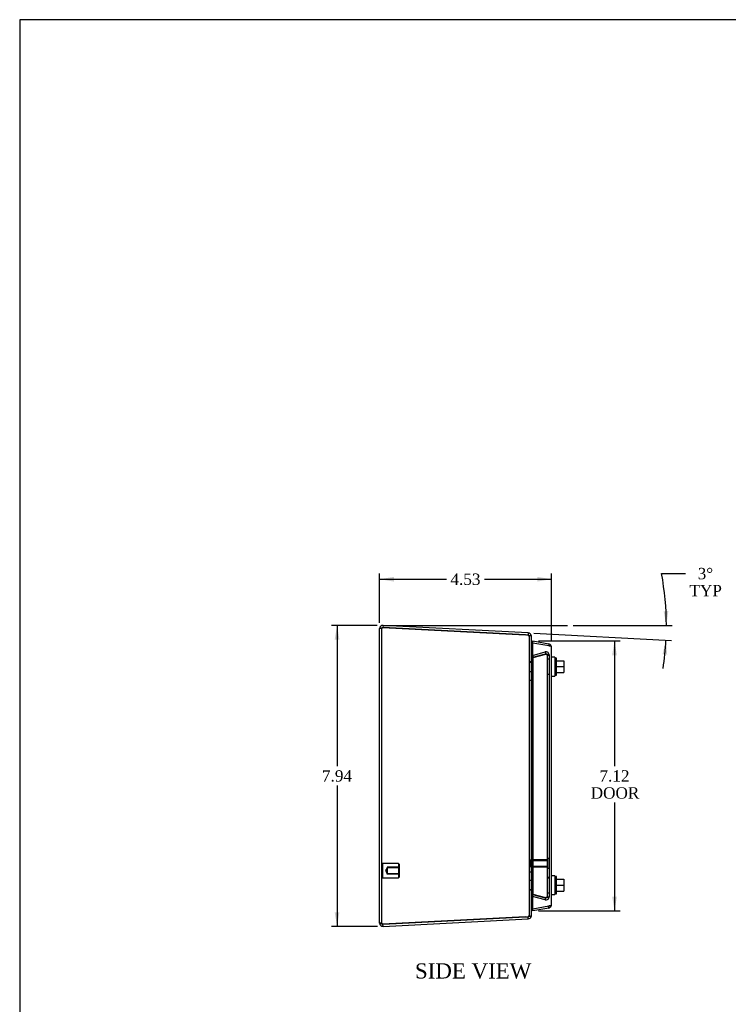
# Model space of a CAD drawing. Header units: inches. Extents: x 0.2 to 65.9, y -0.4 to 43.8.
# Tile 2 of 5: x 0.2 to 18.9, y 17.9 to 43.8. Entities that reach past the tile are written whole.
import ezdxf
from ezdxf.enums import TextEntityAlignment as Align
from ezdxf.lldxf.tags import DXFTag

# ---------------------------------------------------------------- set-up
doc = ezdxf.new("R2010")
doc.units = ezdxf.units.IN
doc.header["$MEASUREMENT"] = 0
for name, color, linetype in [('COM71392-1', 7, 'Continuous'), ('COM71395-1', 7, 'Continuous'), ('COM71396-1', 7, 'Continuous'), ('Default', 7, 'Continuous'), ('GSK88080', 7, 'Continuous'), ('SCS88040', 7, 'Continuous'), ('STD26154', 7, 'Continuous'), ('STD26202', 7, 'Continuous'), ('WAM88001', 7, 'Continuous')]:
    doc.layers.add(name, color=color, linetype=linetype)
doc.styles.add('SEACAD_Times_New_Roman', font='times.ttf')
tags = doc.linetypes.add('HIDDEN2', pattern=[0.1875, 0.125, -0.0625]).pattern_tags.tags
tags[6:7] = [DXFTag(74, 4), DXFTag(75, 0), DXFTag(340, '0'), DXFTag(46, 0.0), DXFTag(50, 0.0), DXFTag(44, 0.0), DXFTag(45, 0.0)]
tags[4:5] = [DXFTag(74, 4), DXFTag(75, 0), DXFTag(340, '0'), DXFTag(46, 0.0), DXFTag(50, 0.0), DXFTag(44, 0.0), DXFTag(45, 0.0)]
tags = doc.linetypes.add('PHANTOM2', pattern=[1.25, 0.625, -0.125, 0.125, -0.125, 0.125, -0.125]).pattern_tags.tags
tags[14:15] = [DXFTag(74, 4), DXFTag(75, 0), DXFTag(340, '0'), DXFTag(46, 0.0), DXFTag(50, 0.0), DXFTag(44, 0.0), DXFTag(45, 0.0)]
tags[12:13] = [DXFTag(74, 4), DXFTag(75, 0), DXFTag(340, '0'), DXFTag(46, 0.0), DXFTag(50, 0.0), DXFTag(44, 0.0), DXFTag(45, 0.0)]
tags[10:11] = [DXFTag(74, 4), DXFTag(75, 0), DXFTag(340, '0'), DXFTag(46, 0.0), DXFTag(50, 0.0), DXFTag(44, 0.0), DXFTag(45, 0.0)]
tags[8:9] = [DXFTag(74, 4), DXFTag(75, 0), DXFTag(340, '0'), DXFTag(46, 0.0), DXFTag(50, 0.0), DXFTag(44, 0.0), DXFTag(45, 0.0)]
tags[6:7] = [DXFTag(74, 4), DXFTag(75, 0), DXFTag(340, '0'), DXFTag(46, 0.0), DXFTag(50, 0.0), DXFTag(44, 0.0), DXFTag(45, 0.0)]
tags[4:5] = [DXFTag(74, 4), DXFTag(75, 0), DXFTag(340, '0'), DXFTag(46, 0.0), DXFTag(50, 0.0), DXFTag(44, 0.0), DXFTag(45, 0.0)]
doc.dimstyles.new('HAM_(_STH_-_48x32)', dxfattribs={"dimtxt": 0.3, "dimasz": 0.375, "dimexe": 0.15, "dimexo": 0.15, "dimgap": 0.075, "dimtad": 0, "dimtih": 1, "dimtoh": 1, "dimzin": 0, "dimdsep": 46, "dimtxsty": 'SEACAD_Times_New_Roman', "dimblk1": '_SE_FILLED', "dimblk2": '_SE_FILLED', "dimsah": 1, "dimcen": 0.15, "dimadec": 0, "dimazin": 0, "dimtfac": 0.8, "dimtofl": 0, "dimtmove": 0, "dimatfit": 3, "dimfxl": 1, "dimtolj": 1, "dimtzin": 0, "dimarcsym": 0})

# ---------------------------------------------------------------- blocks, each defined once
blk = doc.blocks.new('SE2')
at = {"layer": 'COM71392-1', "color": 7, "linetype": 'Continuous'}
for p, q in [((13.707, 27.45), (13.697, 27.394)), ((13.697, 27.394), (13.697, 27.394)), ((13.707, 27.394), (13.697, 27.394)), ((13.707, 27.45), (14.126, 27.376)), ((13.707, 20.388), (13.707, 27.394)), ((14.126, 27.32), (13.707, 27.394)), ((14.126, 27.376), (14.116, 27.322)), ((14.192, 27.32), (14.125, 27.32)), ((14.126, 27.32), (14.192, 27.32)), ((14.197, 20.49), (14.197, 27.292)), ((13.697, 20.388), (13.697, 20.387)), ((13.707, 20.388), (13.697, 20.388)), ((13.707, 20.331), (13.697, 20.387)), ((13.707, 20.388), (14.126, 20.461)), ((14.126, 20.405), (13.707, 20.331)), ((14.126, 20.405), (14.116, 20.46)), ((14.192, 20.461), (14.125, 20.461)), ((14.126, 20.461), (14.192, 20.461))]:
    blk.add_line(p, q, dxfattribs=at)
for centre, start, end in [((14.111, 27.292), 19.3955, 80), ((14.111, 27.292), 0, 19.3955), ((14.111, 20.49), 280, 340.6045), ((14.111, 20.49), 340.6045, 0)]:
    blk.add_arc(centre, 0.086, start, end, dxfattribs=at)
for centre, start_param, end_param in [((14.111, 27.292), 3.141593, 3.480107), ((14.111, 20.49), 2.803078, 3.141593)]:
    blk.add_ellipse(centre, major_axis=(-0.086, 0), ratio=0.996101, start_param=start_param, end_param=end_param, dxfattribs=at)
at = {"layer": 'COM71395-1', "color": 7, "linetype": 'Continuous'}
for p, q in [((9.755, 27.862), (9.752, 27.805)), ((9.755, 27.805), (9.752, 27.805)), ((9.754, 27.805), (9.752, 27.805)), ((13.583, 27.661), (9.755, 27.862)), ((9.755, 27.805), (13.504, 27.608)), ((9.665, 20.006), (9.665, 27.776)), ((13.58, 27.604), (13.51, 27.608)), ((13.583, 27.661), (13.58, 27.604)), ((13.583, 27.597), (13.665, 27.597)), ((13.665, 27.597), (13.665, 20.184)), ((13.504, 20.173), (9.755, 19.977)), ((9.755, 19.92), (13.583, 20.121)), ((13.51, 20.174), (13.58, 20.177)), ((13.583, 20.121), (13.58, 20.177)), ((13.665, 20.184), (13.583, 20.184)), ((9.755, 19.977), (9.752, 19.977)), ((9.755, 19.92), (9.752, 19.977)), ((9.752, 19.977), (9.754, 19.977))]:
    blk.add_line(p, q, dxfattribs=at)
at = {"layer": 'COM71395-1', "color": 7, "linetype": 'HIDDEN2'}
for p, q in [((9.752, 27.805), (13.501, 27.608)), ((13.51, 27.608), (9.754, 27.805)), ((9.722, 27.776), (9.665, 27.776)), ((9.722, 20.006), (9.722, 27.776)), ((13.58, 27.597), (13.583, 27.597)), ((13.608, 27.597), (13.608, 20.184)), ((13.665, 26.9), (13.608, 26.9)), ((13.608, 26.891), (13.665, 26.891)), ((13.608, 26.647), (13.665, 26.647)), ((13.608, 26.419), (13.665, 26.419)), ((13.608, 21.362), (13.665, 21.362)), ((13.665, 21.134), (13.608, 21.134)), ((13.608, 20.891), (13.665, 20.891)), ((13.608, 20.881), (13.665, 20.881)), ((9.722, 20.006), (9.665, 20.006)), ((13.501, 20.173), (9.752, 19.977)), ((9.754, 19.977), (13.51, 20.174)), ((13.58, 20.184), (13.583, 20.184))]:
    blk.add_line(p, q, dxfattribs=at)
at = {"layer": 'COM71395-1', "color": 7, "linetype": 'Continuous'}
for centre, radius, start, end in [((9.751, 27.776), 0.086, 87, 180), ((9.751, 27.776), 0.029, 87, 118.5893), ((13.579, 27.575), 0.029, 50.598, 87), ((13.579, 27.575), 0.086, 15.1036, 87), ((9.751, 20.006), 0.086, 180, 273), ((13.579, 20.206), 0.029, 273, 309.402), ((13.579, 20.206), 0.086, 273, 344.8964), ((9.751, 20.006), 0.029, 241.5229, 273)]:
    blk.add_arc(centre, radius, start, end, dxfattribs=at)
at = {"layer": 'COM71395-1', "color": 7, "linetype": 'HIDDEN2'}
for centre, radius, start, end in [((9.751, 27.776), 0.029, 118.5893, 180), ((13.579, 27.575), 0.029, 0, 50.598), ((13.579, 27.575), 0.086, 0, 15.1036), ((9.751, 20.006), 0.029, 180, 241.5229), ((13.579, 20.206), 0.029, 309.402, 0), ((13.579, 20.206), 0.086, 344.8964, 360)]:
    blk.add_arc(centre, radius, start, end, dxfattribs=at)
for centre, major_axis, start_param, end_param in [((13.475, 27.109), (0, 0.5), 6.070332, 6.230897), ((13.475, 20.673), (0, -0.5), 0.052288, 0.212854)]:
    blk.add_ellipse(centre, major_axis=major_axis, ratio=0.99863, start_param=start_param, end_param=end_param, dxfattribs=at)
at = {"layer": 'COM71395-1', "color": 7, "linetype": 'Continuous'}
for centre, major_axis, start_param, end_param in [((13.478, 27.109), (0, 0.5), 6.070332, 6.230897), ((13.478, 20.673), (0, -0.5), 0.052288, 0.212854)]:
    blk.add_ellipse(centre, major_axis=major_axis, ratio=0.99863, start_param=start_param, end_param=end_param, dxfattribs=at)
for points in [[(9.665, 27.776), (9.665, 27.777), (9.665, 27.778), (9.668, 27.78), (9.669, 27.782), (9.674, 27.784), (9.677, 27.785), (9.683, 27.788), (9.687, 27.789), (9.7, 27.792), (9.71, 27.795), (9.726, 27.798), (9.732, 27.8), (9.743, 27.802), (9.749, 27.803), (9.755, 27.805)], [(9.755, 19.977), (9.749, 19.978), (9.743, 19.979), (9.732, 19.982), (9.726, 19.983), (9.715, 19.985), (9.71, 19.987), (9.7, 19.989), (9.696, 19.99), (9.683, 19.994), (9.676, 19.996), (9.669, 20), (9.668, 20.001), (9.665, 20.003), (9.665, 20.005), (9.665, 20.006)]]:
    blk.add_open_spline(points, degree=3, knots=[0, 0, 0, 0, 0.125, 0.125, 0.25, 0.25, 0.375, 0.375, 0.5, 0.5, 0.75, 0.75, 0.875, 0.875, 1, 1, 1, 1], dxfattribs=at)
at = {"layer": 'COM71395-1', "color": 7, "linetype": 'HIDDEN2'}
for points in [[(9.722, 27.776), (9.722, 27.778), (9.722, 27.78), (9.725, 27.785), (9.728, 27.788), (9.736, 27.795), (9.744, 27.8), (9.752, 27.805)], [(9.752, 19.977), (9.748, 19.979), (9.744, 19.982), (9.737, 19.987), (9.734, 19.989), (9.725, 19.996), (9.722, 20.001), (9.722, 20.006)]]:
    blk.add_open_spline(points, degree=3, knots=[0, 0, 0, 0, 0.25, 0.25, 0.5, 0.5, 1, 1, 1, 1], dxfattribs=at)
at = {"layer": 'COM71396-1', "color": 7, "linetype": 'HIDDEN2'}
for p, q in [((13.697, 27.07), (14.031, 27.16)), ((14.031, 27.105), (13.697, 27.015)), ((13.697, 27.07), (13.712, 27.015)), ((13.697, 20.766), (13.697, 27.015)), ((13.697, 27.015), (13.712, 27.015)), ((14.046, 27.105), (13.712, 27.015)), ((13.712, 27.015), (14.046, 27.105)), ((13.712, 20.766), (13.712, 27.015)), ((14.031, 27.16), (14.046, 27.105)), ((14.031, 27.105), (14.046, 27.105)), ((14.061, 27.1), (14.056, 27.1)), ((14.083, 27.077), (14.14, 27.077)), ((14.083, 27.077), (14.083, 20.705)), ((14.14, 27.077), (14.14, 20.705)), ((14.14, 26.974), (14.083, 26.974)), ((14.083, 26.577), (14.14, 26.577)), ((14.083, 26.574), (14.14, 26.574)), ((14.14, 21.208), (14.083, 21.208)), ((14.083, 21.205), (14.14, 21.205)), ((14.083, 20.808), (14.14, 20.808)), ((13.697, 20.766), (14.031, 20.677)), ((13.697, 20.766), (13.712, 20.766)), ((13.697, 20.711), (13.712, 20.766)), ((14.031, 20.621), (13.697, 20.711)), ((13.712, 20.766), (14.046, 20.677)), ((14.046, 20.677), (13.712, 20.766)), ((14.031, 20.677), (14.046, 20.677)), ((14.031, 20.621), (14.046, 20.677)), ((14.056, 20.682), (14.061, 20.682)), ((14.083, 20.705), (14.14, 20.705))]:
    blk.add_line(p, q, dxfattribs=at)
for centre, radius, start, end in [((14.054, 27.077), 0.086, 0, 105), ((14.054, 27.077), 0.029, 0, 105), ((14.054, 20.705), 0.086, 255, 360), ((14.054, 20.705), 0.029, 255, 0)]:
    blk.add_arc(centre, radius, start, end, dxfattribs=at)
for points, knots in [([(14.031, 27.105), (14.044, 27.103), (14.057, 27.1), (14.083, 27.096), (14.096, 27.093), (14.116, 27.089), (14.125, 27.086), (14.137, 27.082), (14.14, 27.079), (14.14, 27.077)], [0, 0, 0, 0, 0.25, 0.25, 0.5, 0.5, 0.75, 0.75, 1, 1, 1, 1]), ([(14.14, 27.077), (14.14, 27.079), (14.137, 27.082), (14.125, 27.086), (14.116, 27.089), (14.096, 27.093), (14.083, 27.096), (14.057, 27.1), (14.044, 27.103), (14.031, 27.105)], [0, 0, 0, 0, 0.25, 0.25, 0.5, 0.5, 0.75, 0.75, 1, 1, 1, 1]), ([(14.056, 27.1), (14.057, 27.099), (14.058, 27.098), (14.064, 27.096), (14.068, 27.093), (14.075, 27.089), (14.078, 27.086), (14.082, 27.082), (14.083, 27.079), (14.083, 27.077)], [0.1878492, 0.1878492, 0.1878492, 0.1878492, 0.25, 0.25, 0.5, 0.5, 0.75, 0.75, 1, 1, 1, 1]), ([(14.14, 20.705), (14.14, 20.702), (14.137, 20.7), (14.125, 20.695), (14.116, 20.693), (14.096, 20.688), (14.083, 20.686), (14.057, 20.681), (14.044, 20.679), (14.031, 20.677)], [0, 0, 0, 0, 0.25, 0.25, 0.5, 0.5, 0.75, 0.75, 1, 1, 1, 1]), ([(14.031, 20.677), (14.044, 20.679), (14.057, 20.681), (14.083, 20.686), (14.096, 20.688), (14.116, 20.693), (14.125, 20.695), (14.137, 20.7), (14.14, 20.702), (14.14, 20.705)], [0, 0, 0, 0, 0.25, 0.25, 0.5, 0.5, 0.75, 0.75, 1, 1, 1, 1]), ([(14.083, 20.705), (14.083, 20.702), (14.082, 20.7), (14.078, 20.695), (14.075, 20.693), (14.068, 20.688), (14.064, 20.686), (14.058, 20.683), (14.057, 20.682), (14.056, 20.682)], [0, 0, 0, 0, 0.25, 0.25, 0.5, 0.5, 0.75, 0.75, 0.8121507, 0.8121507, 0.8121507, 0.8121507]), ([(14.056, 20.682), (14.057, 20.682), (14.058, 20.683), (14.064, 20.686), (14.068, 20.688), (14.075, 20.693), (14.078, 20.695), (14.082, 20.7), (14.083, 20.702), (14.083, 20.705)], [0.1878492, 0.1878492, 0.1878492, 0.1878492, 0.25, 0.25, 0.5, 0.5, 0.75, 0.75, 1, 1, 1, 1])]:
    blk.add_open_spline(points, degree=3, knots=knots, dxfattribs=at)
at = {"layer": 'GSK88080', "color": 7, "linetype": 'Continuous'}
for p, q in [((13.665, 27.453), (13.697, 27.444)), ((13.697, 27.444), (13.697, 20.337)), ((13.697, 20.337), (13.665, 20.329))]:
    blk.add_line(p, q, dxfattribs=at)
at = {"layer": 'SCS88040', "color": 7, "linetype": 'Continuous'}
for p, q in [((14.33, 26.999), (14.29, 26.999)), ((14.33, 26.549), (14.33, 26.999)), ((14.33, 26.93), (14.524, 26.93)), ((14.33, 26.774), (14.524, 26.774)), ((14.524, 26.93), (14.524, 26.774)), ((14.524, 26.774), (14.524, 26.618)), ((14.29, 26.549), (14.33, 26.549)), ((14.33, 26.618), (14.524, 26.618)), ((14.33, 21.233), (14.29, 21.233)), ((14.33, 20.783), (14.33, 21.233)), ((14.33, 21.164), (14.524, 21.164)), ((14.524, 21.164), (14.524, 21.008)), ((14.29, 20.783), (14.33, 20.783)), ((14.33, 21.008), (14.524, 21.008)), ((14.33, 20.852), (14.524, 20.852)), ((14.524, 21.008), (14.524, 20.852))]:
    blk.add_line(p, q, dxfattribs=at)
at = {"layer": 'STD26154', "color": 7, "linetype": 'HIDDEN2'}
for p, q in [((9.742, 21.578), (9.722, 21.558)), ((9.742, 21.578), (9.742, 21.203)), ((10.162, 21.578), (9.742, 21.578)), ((10.162, 21.578), (10.162, 21.203)), ((10.182, 21.558), (10.162, 21.578)), ((10.182, 21.558), (10.182, 21.223)), ((9.862, 21.469), (9.815, 21.391)), ((9.815, 21.391), (9.862, 21.313)), ((10.182, 21.486), (9.862, 21.486)), ((9.862, 21.486), (9.862, 21.469)), ((9.862, 21.469), (9.862, 21.313)), ((10.182, 21.469), (9.862, 21.469)), ((9.862, 21.313), (10.182, 21.313)), ((9.862, 21.296), (9.862, 21.313)), ((9.722, 21.223), (9.742, 21.203)), ((9.742, 21.203), (10.162, 21.203)), ((10.182, 21.296), (9.862, 21.296)), ((10.162, 21.203), (10.182, 21.223))]:
    blk.add_line(p, q, dxfattribs=at)
at = {"layer": 'STD26202', "color": 7, "linetype": 'HIDDEN2'}
for p, q in [((13.64, 21.491), (13.64, 21.681)), ((14.105, 21.681), (13.64, 21.681)), ((13.64, 21.662), (14.105, 21.662)), ((14.105, 21.461), (14.105, 21.711)), ((14.14, 21.711), (14.105, 21.711)), ((13.64, 21.511), (14.105, 21.511)), ((13.64, 21.491), (14.105, 21.491)), ((14.105, 21.461), (14.14, 21.461))]:
    blk.add_line(p, q, dxfattribs=at)
at = {"layer": 'WAM88001', "color": 7, "linetype": 'Continuous'}
for p, q in [((14.29, 27.024), (14.197, 27.024)), ((14.29, 27.024), (14.29, 26.524)), ((14.197, 26.524), (14.29, 26.524)), ((14.29, 21.258), (14.197, 21.258)), ((14.29, 21.258), (14.29, 20.758)), ((14.197, 20.758), (14.29, 20.758))]:
    blk.add_line(p, q, dxfattribs=at)
blk = doc.blocks.new('DMBLK283')
at = {"layer": 'Default', "linetype": 'Continuous', "transparency": 16777216}
for points in [[(8.478, 27.487), (8.603, 27.487), (8.541, 27.862)], [(8.478, 20.295), (8.541, 19.92), (8.603, 20.295)]]:
    blk.add_hatch(color=7, dxfattribs=at).paths.add_polyline_path(points)
at = {"layer": 'Default', "color": 7, "linetype": 'Continuous', "transparency": 16777216}
for p, q in [((9.601, 27.862), (8.391, 27.862)), ((8.541, 27.862), (8.541, 24.146)), ((8.541, 23.636), (8.541, 19.92)), ((9.605, 19.92), (8.391, 19.92))]:
    blk.add_line(p, q, dxfattribs=at)
at = {"layer": 'Default', "color": 7, "linetype": 'Continuous', "transparency": 16777216, "style": 'SEACAD_Times_New_Roman'}
blk.add_text('7.94', height=0.3, dxfattribs=at).set_placement((8.143, 24.041), align=Align.TOP_LEFT)
blk = doc.blocks.new('_SE_FILLED')
at = {"color": 0}
blk.add_line((0, 0), (-1, 0), dxfattribs=at)
blk.add_solid([(0, 0), (-1, -0.1665), (-1, 0.1665), (0, 0)], dxfattribs=at)
blk = doc.blocks.new('DMBLK284')
at = {"layer": 'Default', "linetype": 'Continuous', "transparency": 16777216}
for points in [[(10.04, 29.142), (9.665, 29.079), (10.04, 29.017)], [(13.822, 29.142), (13.822, 29.017), (14.197, 29.079)]]:
    blk.add_hatch(color=7, dxfattribs=at).paths.add_polyline_path(points)
at = {"layer": 'Default', "color": 7, "linetype": 'Continuous', "transparency": 16777216}
for p, q in [((9.665, 27.926), (9.665, 29.229)), ((14.197, 27.442), (14.197, 29.229)), ((9.665, 29.079), (11.427, 29.079)), ((12.434, 29.079), (14.197, 29.079))]:
    blk.add_line(p, q, dxfattribs=at)
at = {"layer": 'Default', "color": 7, "linetype": 'Continuous', "transparency": 16777216, "style": 'SEACAD_Times_New_Roman'}
blk.add_text('4.53', height=0.3, dxfattribs=at).set_placement((11.532, 29.229), align=Align.TOP_LEFT)
blk = doc.blocks.new('DMBLK285')
at = {"layer": 'Default', "linetype": 'Continuous', "transparency": 16777216}
for points in [[(15.923, 27.075), (15.861, 27.45), (15.798, 27.075)], [(15.923, 20.706), (15.798, 20.706), (15.861, 20.331)]]:
    blk.add_hatch(color=7, dxfattribs=at).paths.add_polyline_path(points)
at = {"layer": 'Default', "color": 7, "linetype": 'Continuous', "transparency": 16777216}
for p, q in [((13.857, 27.45), (16.011, 27.45)), ((15.861, 27.45), (15.861, 24.146)), ((15.861, 23.186), (15.861, 20.331)), ((13.857, 20.331), (16.011, 20.331))]:
    blk.add_line(p, q, dxfattribs=at)
at = {"layer": 'Default', "color": 7, "linetype": 'Continuous', "transparency": 16777216, "style": 'SEACAD_Times_New_Roman'}
for s, p in [('7.12', (15.463, 24.041)), ('DOOR', (15.232, 23.591))]:
    blk.add_text(s, height=0.3, dxfattribs=at).set_placement(p, align=Align.TOP_LEFT)
blk = doc.blocks.new('DMBLK298')
at = {"layer": 'Default', "linetype": 'Continuous', "transparency": 16777216}
for points in [[(17.157, 28.235), (17.228, 27.862), (17.281, 28.238)], [(17.251, 27.092), (17.218, 27.47), (17.127, 27.101)]]:
    blk.add_hatch(color=7, dxfattribs=at).paths.add_polyline_path(points)
at = {"layer": 'Default', "color": 7, "linetype": 'Continuous', "transparency": 16777216}
for p, q in [((17.102, 29.228), (17.733, 29.228)), ((14.771, 27.862), (17.378, 27.862)), ((13.733, 27.653), (17.368, 27.463))]:
    blk.add_line(p, q, dxfattribs=at)
for start, end in [(0, 10.5385), (351.25, 357)]:
    blk.add_arc((9.755, 27.862), 7.473, start, end, dxfattribs=at)
at = {"layer": 'Default', "color": 7, "linetype": 'Continuous', "transparency": 16777216, "style": 'SEACAD_Times_New_Roman'}
for s, p in [('3°', (18.055, 29.378)), ('TYP', (17.838, 28.928))]:
    blk.add_text(s, height=0.3, dxfattribs=at).set_placement(p, align=Align.TOP_LEFT)
blk = doc.blocks.new('BORDER')
at = {"layer": 'Default', "color": 7, "linetype": 'Continuous'}
for p, q in [((0, 27.86), (-41.86, 27.86)), ((-41.86, 27.86), (-41.86, 0))]:
    blk.add_line(p, q, dxfattribs=at)

msp = doc.modelspace()

# ---------------------------------------------------------------- linework, layer by layer
at = {"layer": 'Default', "color": 7, "linetype": 'PHANTOM2'}
msp.add_line((9.755, 27.862), (14.621, 27.862), dxfattribs=at)

# ---------------------------------------------------------------- block references
at = {"layer": 'Default', "color": 7, "xscale": 1.57, "yscale": 1.57, "zscale": 1.57}
msp.add_blockref('BORDER', (65.889, 0.099), dxfattribs=at)
at = {"layer": 'Default'}
msp.add_blockref('SE2', (0, 0), dxfattribs=at)

# ---------------------------------------------------------------- texts
at = {"layer": 'Default', "color": 7, "linetype": 'Continuous', "style": 'SEACAD_Times_New_Roman'}
msp.add_text('SIDE VIEW', height=0.4, dxfattribs=at).set_placement((10.596, 18.946), align=Align.TOP_LEFT)

# ---------------------------------------------------------------- dimensions: what is measured, and where the dimension line sits
at = {"layer": 'Default', "color": 7, "linetype": 'Continuous'}
dim = msp.add_angular_dim_2l(base=(17.226, 27.666), line1=((9.755, 27.862), (13.583, 27.661)), line2=((9.755, 27.862), (14.621, 27.862)), text='\\A1;<>\\PTYP', dimstyle='HAM_(_STH_-_48x32)', dxfattribs=at)
dim.commit()
dim.dimension.update_dxf_attribs({"geometry": 'DMBLK298', "text_midpoint": (17.102, 29.228), "dimtype": 162})
dim = msp.add_linear_dim(base=(14.197, 29.079), p1=(9.665, 27.776), p2=(14.197, 27.292), text='\\A1;<>', dimstyle='HAM_(_STH_-_48x32)', dxfattribs=at)
dim.commit()
dim.dimension.update_dxf_attribs({"geometry": 'DMBLK284', "text_midpoint": (11.931, 29.079), "dimtype": 160})
for base, p1, p2, angle, text, picture, middle in [((8.541, 27.862), (9.751, 27.862), (9.755, 19.92), 270.0325, '\\A1;<>', 'DMBLK283', (8.541, 23.891)), ((15.861, 27.45), (13.707, 27.45), (13.707, 20.331), 270, '\\A1;<>\\PDOOR', 'DMBLK285', (15.861, 23.891))]:
    dim = msp.add_linear_dim(base=base, p1=p1, p2=p2, angle=angle, text=text, dimstyle='HAM_(_STH_-_48x32)', dxfattribs=at)
    dim.commit()
    dim.dimension.update_dxf_attribs({"geometry": picture, "text_midpoint": middle, "dimtype": 161})

doc.saveas('drawing.dxf')
